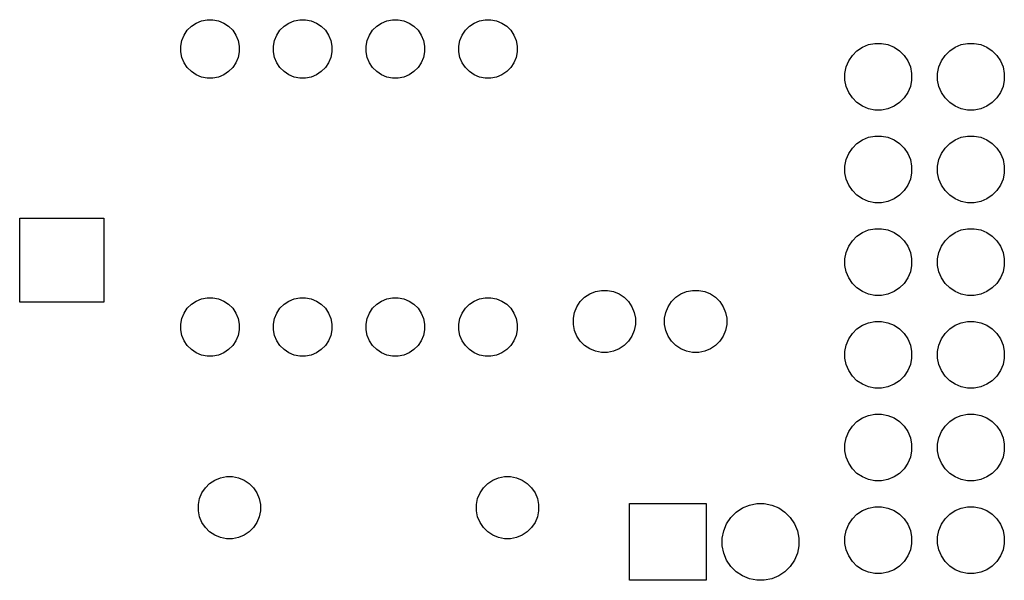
# Model space of a CAD drawing. Extents: x 3.23 to 7.1, y -3.45 to -0.97.
# Tile 8 of 9: x 6.01 to 7.07, y -2.23 to -1.63. Entities that reach past the tile are written whole.
import ezdxf

# ---------------------------------------------------------------- set-up
doc = ezdxf.new("R2010")
doc.units = 0
doc.header["$MEASUREMENT"] = 0
doc.layers.add('BLACK', color=7, linetype='CONTINUOUS')

msp = doc.modelspace()

# ---------------------------------------------------------------- linework, layer by layer
at = {"layer": 'BLACK', "linetype": 'CONTINUOUS'}
for p, q in [((6.18951, -1.6399), (6.1939, -1.63551)), ((6.1939, -1.63551), (6.19907, -1.63206)), ((6.19907, -1.63206), (6.2048, -1.62968)), ((6.2048, -1.62968), (6.21089, -1.62847)), ((6.21089, -1.62847), (6.21711, -1.62847)), ((6.21711, -1.62847), (6.2232, -1.62968)), ((6.2232, -1.62968), (6.22893, -1.63206)), ((6.22893, -1.63206), (6.2341, -1.63551)), ((6.2341, -1.63551), (6.23849, -1.6399)), ((6.28951, -1.6399), (6.2939, -1.63551)), ((6.2939, -1.63551), (6.29907, -1.63206)), ((6.29907, -1.63206), (6.3048, -1.62968)), ((6.3048, -1.62968), (6.31089, -1.62847)), ((6.31089, -1.62847), (6.31711, -1.62847)), ((6.31711, -1.62847), (6.3232, -1.62968)), ((6.3232, -1.62968), (6.32893, -1.63206)), ((6.32893, -1.63206), (6.3341, -1.63551)), ((6.3341, -1.63551), (6.33849, -1.6399)), ((6.38951, -1.6399), (6.3939, -1.63551)), ((6.3939, -1.63551), (6.39907, -1.63206)), ((6.39907, -1.63206), (6.4048, -1.62968)), ((6.4048, -1.62968), (6.41089, -1.62847)), ((6.41089, -1.62847), (6.41711, -1.62847)), ((6.41711, -1.62847), (6.4232, -1.62968)), ((6.4232, -1.62968), (6.42893, -1.63206)), ((6.42893, -1.63206), (6.4341, -1.63551)), ((6.4341, -1.63551), (6.43849, -1.6399)), ((6.48951, -1.6399), (6.4939, -1.63551)), ((6.4939, -1.63551), (6.49907, -1.63206)), ((6.49907, -1.63206), (6.5048, -1.62968)), ((6.5048, -1.62968), (6.51089, -1.62847)), ((6.51089, -1.62847), (6.51711, -1.62847)), ((6.51711, -1.62847), (6.5232, -1.62968)), ((6.5232, -1.62968), (6.52893, -1.63206)), ((6.52893, -1.63206), (6.5341, -1.63551)), ((6.5341, -1.63551), (6.53849, -1.6399)), ((6.18368, -1.6508), (6.18606, -1.64507)), ((6.18606, -1.64507), (6.18951, -1.6399)), ((6.23849, -1.6399), (6.24194, -1.64507)), ((6.24194, -1.64507), (6.24432, -1.6508)), ((6.28368, -1.6508), (6.28606, -1.64507)), ((6.28606, -1.64507), (6.28951, -1.6399)), ((6.33849, -1.6399), (6.34194, -1.64507)), ((6.34194, -1.64507), (6.34432, -1.6508)), ((6.38368, -1.6508), (6.38606, -1.64507)), ((6.38606, -1.64507), (6.38951, -1.6399)), ((6.43849, -1.6399), (6.44194, -1.64507)), ((6.44194, -1.64507), (6.44432, -1.6508)), ((6.48368, -1.6508), (6.48606, -1.64507)), ((6.48606, -1.64507), (6.48951, -1.6399)), ((6.53849, -1.6399), (6.54194, -1.64507)), ((6.54194, -1.64507), (6.54432, -1.6508)), ((6.18247, -1.65689), (6.18368, -1.6508)), ((6.18247, -1.66311), (6.18247, -1.65689)), ((6.24432, -1.6508), (6.24553, -1.65689)), ((6.24553, -1.65689), (6.24553, -1.66311)), ((6.28247, -1.65689), (6.28368, -1.6508)), ((6.28247, -1.66311), (6.28247, -1.65689)), ((6.34432, -1.6508), (6.34553, -1.65689)), ((6.34553, -1.65689), (6.34553, -1.66311)), ((6.38247, -1.65689), (6.38368, -1.6508)), ((6.38247, -1.66311), (6.38247, -1.65689)), ((6.44432, -1.6508), (6.44553, -1.65689)), ((6.44553, -1.65689), (6.44553, -1.66311)), ((6.48247, -1.65689), (6.48368, -1.6508)), ((6.48247, -1.66311), (6.48247, -1.65689)), ((6.54432, -1.6508), (6.54553, -1.65689)), ((6.54553, -1.65689), (6.54553, -1.66311)), ((6.91795, -1.6581), (6.9245, -1.65538)), ((6.9245, -1.65538), (6.93145, -1.654)), ((6.93145, -1.654), (6.93855, -1.654)), ((6.93855, -1.654), (6.9455, -1.65538)), ((6.9455, -1.65538), (6.95205, -1.6581)), ((7.01795, -1.6581), (7.0245, -1.65538)), ((7.0245, -1.65538), (7.03145, -1.654)), ((7.03145, -1.654), (7.03855, -1.654)), ((7.03855, -1.654), (7.0455, -1.65538)), ((7.0455, -1.65538), (7.05205, -1.6581)), ((6.18368, -1.6692), (6.18247, -1.66311)), ((6.24553, -1.66311), (6.24432, -1.6692)), ((6.28368, -1.6692), (6.28247, -1.66311)), ((6.34553, -1.66311), (6.34432, -1.6692)), ((6.38368, -1.6692), (6.38247, -1.66311)), ((6.44553, -1.66311), (6.44432, -1.6692)), ((6.48368, -1.6692), (6.48247, -1.66311)), ((6.54553, -1.66311), (6.54432, -1.6692)), ((6.9031, -1.67295), (6.90704, -1.66705)), ((6.90704, -1.66705), (6.91205, -1.66204)), ((6.91205, -1.66204), (6.91795, -1.6581)), ((6.95205, -1.6581), (6.95795, -1.66204)), ((6.95795, -1.66204), (6.96296, -1.66705)), ((6.96296, -1.66705), (6.9669, -1.67295)), ((7.0031, -1.67295), (7.00704, -1.66705)), ((7.00704, -1.66705), (7.01205, -1.66204)), ((7.01205, -1.66204), (7.01795, -1.6581)), ((7.05205, -1.6581), (7.05795, -1.66204)), ((7.05795, -1.66204), (7.06296, -1.66705)), ((7.06296, -1.66705), (7.0669, -1.67295)), ((6.18606, -1.67493), (6.18368, -1.6692)), ((6.18951, -1.6801), (6.18606, -1.67493)), ((6.24194, -1.67493), (6.23849, -1.6801)), ((6.24432, -1.6692), (6.24194, -1.67493)), ((6.28606, -1.67493), (6.28368, -1.6692)), ((6.28951, -1.6801), (6.28606, -1.67493)), ((6.34194, -1.67493), (6.33849, -1.6801)), ((6.34432, -1.6692), (6.34194, -1.67493)), ((6.38606, -1.67493), (6.38368, -1.6692)), ((6.38951, -1.6801), (6.38606, -1.67493)), ((6.44194, -1.67493), (6.43849, -1.6801)), ((6.44432, -1.6692), (6.44194, -1.67493)), ((6.48606, -1.67493), (6.48368, -1.6692)), ((6.48951, -1.6801), (6.48606, -1.67493)), ((6.54194, -1.67493), (6.53849, -1.6801)), ((6.54432, -1.6692), (6.54194, -1.67493)), ((6.90038, -1.6795), (6.9031, -1.67295)), ((6.9669, -1.67295), (6.96962, -1.6795)), ((7.00038, -1.6795), (7.0031, -1.67295)), ((7.0669, -1.67295), (7.06962, -1.6795)), ((6.1939, -1.68449), (6.18951, -1.6801)), ((6.19907, -1.68794), (6.1939, -1.68449)), ((6.2048, -1.69032), (6.19907, -1.68794)), ((6.22893, -1.68794), (6.2232, -1.69032)), ((6.2341, -1.68449), (6.22893, -1.68794)), ((6.23849, -1.6801), (6.2341, -1.68449)), ((6.2939, -1.68449), (6.28951, -1.6801)), ((6.29907, -1.68794), (6.2939, -1.68449)), ((6.3048, -1.69032), (6.29907, -1.68794)), ((6.32893, -1.68794), (6.3232, -1.69032)), ((6.3341, -1.68449), (6.32893, -1.68794)), ((6.33849, -1.6801), (6.3341, -1.68449)), ((6.3939, -1.68449), (6.38951, -1.6801)), ((6.39907, -1.68794), (6.3939, -1.68449)), ((6.4048, -1.69032), (6.39907, -1.68794)), ((6.42893, -1.68794), (6.4232, -1.69032)), ((6.4341, -1.68449), (6.42893, -1.68794)), ((6.43849, -1.6801), (6.4341, -1.68449)), ((6.4939, -1.68449), (6.48951, -1.6801)), ((6.49907, -1.68794), (6.4939, -1.68449)), ((6.5048, -1.69032), (6.49907, -1.68794)), ((6.52893, -1.68794), (6.5232, -1.69032)), ((6.5341, -1.68449), (6.52893, -1.68794)), ((6.53849, -1.6801), (6.5341, -1.68449)), ((6.899, -1.68645), (6.90038, -1.6795)), ((6.899, -1.69355), (6.899, -1.68645)), ((6.96962, -1.6795), (6.971, -1.68645)), ((6.971, -1.68645), (6.971, -1.69355)), ((6.999, -1.68645), (7.00038, -1.6795)), ((6.999, -1.69355), (6.999, -1.68645)), ((7.06962, -1.6795), (7.071, -1.68645)), ((7.071, -1.68645), (7.071, -1.69355)), ((6.21089, -1.69153), (6.2048, -1.69032)), ((6.21711, -1.69153), (6.21089, -1.69153)), ((6.2232, -1.69032), (6.21711, -1.69153)), ((6.31089, -1.69153), (6.3048, -1.69032)), ((6.31711, -1.69153), (6.31089, -1.69153)), ((6.3232, -1.69032), (6.31711, -1.69153)), ((6.41089, -1.69153), (6.4048, -1.69032)), ((6.41711, -1.69153), (6.41089, -1.69153)), ((6.4232, -1.69032), (6.41711, -1.69153)), ((6.51089, -1.69153), (6.5048, -1.69032)), ((6.51711, -1.69153), (6.51089, -1.69153)), ((6.5232, -1.69032), (6.51711, -1.69153)), ((6.90038, -1.7005), (6.899, -1.69355)), ((6.971, -1.69355), (6.96962, -1.7005)), ((7.00038, -1.7005), (6.999, -1.69355)), ((7.071, -1.69355), (7.06962, -1.7005)), ((6.9031, -1.70705), (6.90038, -1.7005)), ((6.90704, -1.71295), (6.9031, -1.70705)), ((6.9669, -1.70705), (6.96296, -1.71295)), ((6.96962, -1.7005), (6.9669, -1.70705)), ((7.0031, -1.70705), (7.00038, -1.7005)), ((7.00704, -1.71295), (7.0031, -1.70705)), ((7.0669, -1.70705), (7.06296, -1.71295)), ((7.06962, -1.7005), (7.0669, -1.70705)), ((6.91205, -1.71796), (6.90704, -1.71295)), ((6.91795, -1.7219), (6.91205, -1.71796)), ((6.95795, -1.71796), (6.95205, -1.7219)), ((6.96296, -1.71295), (6.95795, -1.71796)), ((7.01205, -1.71796), (7.00704, -1.71295)), ((7.01795, -1.7219), (7.01205, -1.71796)), ((7.05795, -1.71796), (7.05205, -1.7219)), ((7.06296, -1.71295), (7.05795, -1.71796)), ((6.9245, -1.72462), (6.91795, -1.7219)), ((6.93145, -1.726), (6.9245, -1.72462)), ((6.93855, -1.726), (6.93145, -1.726)), ((6.9455, -1.72462), (6.93855, -1.726)), ((6.95205, -1.7219), (6.9455, -1.72462)), ((7.0245, -1.72462), (7.01795, -1.7219)), ((7.03145, -1.726), (7.0245, -1.72462)), ((7.03855, -1.726), (7.03145, -1.726)), ((7.0455, -1.72462), (7.03855, -1.726)), ((7.05205, -1.7219), (7.0455, -1.72462)), ((6.90704, -1.76705), (6.91205, -1.76204)), ((6.91205, -1.76204), (6.91795, -1.7581)), ((6.91795, -1.7581), (6.9245, -1.75538)), ((6.9245, -1.75538), (6.93145, -1.754)), ((6.93145, -1.754), (6.93855, -1.754)), ((6.93855, -1.754), (6.9455, -1.75538)), ((6.9455, -1.75538), (6.95205, -1.7581)), ((6.95205, -1.7581), (6.95795, -1.76204)), ((6.95795, -1.76204), (6.96296, -1.76705)), ((7.00704, -1.76705), (7.01205, -1.76204)), ((7.01205, -1.76204), (7.01795, -1.7581)), ((7.01795, -1.7581), (7.0245, -1.75538)), ((7.0245, -1.75538), (7.03145, -1.754)), ((7.03145, -1.754), (7.03855, -1.754)), ((7.03855, -1.754), (7.0455, -1.75538)), ((7.0455, -1.75538), (7.05205, -1.7581)), ((7.05205, -1.7581), (7.05795, -1.76204)), ((7.05795, -1.76204), (7.06296, -1.76705)), ((6.90038, -1.7795), (6.9031, -1.77295)), ((6.9031, -1.77295), (6.90704, -1.76705)), ((6.96296, -1.76705), (6.9669, -1.77295)), ((6.9669, -1.77295), (6.96962, -1.7795)), ((7.00038, -1.7795), (7.0031, -1.77295)), ((7.0031, -1.77295), (7.00704, -1.76705)), ((7.06296, -1.76705), (7.0669, -1.77295)), ((7.0669, -1.77295), (7.06962, -1.7795)), ((6.899, -1.78645), (6.90038, -1.7795)), ((6.96962, -1.7795), (6.971, -1.78645)), ((6.999, -1.78645), (7.00038, -1.7795)), ((7.06962, -1.7795), (7.071, -1.78645)), ((6.899, -1.79355), (6.899, -1.78645)), ((6.90038, -1.8005), (6.899, -1.79355)), ((6.971, -1.79355), (6.96962, -1.8005)), ((6.971, -1.78645), (6.971, -1.79355)), ((6.999, -1.79355), (6.999, -1.78645)), ((7.00038, -1.8005), (6.999, -1.79355)), ((7.071, -1.79355), (7.06962, -1.8005)), ((7.071, -1.78645), (7.071, -1.79355)), ((6.9031, -1.80705), (6.90038, -1.8005)), ((6.96962, -1.8005), (6.9669, -1.80705)), ((7.0031, -1.80705), (7.00038, -1.8005)), ((7.06962, -1.8005), (7.0669, -1.80705)), ((6.90704, -1.81295), (6.9031, -1.80705)), ((6.91205, -1.81796), (6.90704, -1.81295)), ((6.96296, -1.81295), (6.95795, -1.81796)), ((6.9669, -1.80705), (6.96296, -1.81295)), ((7.00704, -1.81295), (7.0031, -1.80705)), ((7.01205, -1.81796), (7.00704, -1.81295)), ((7.06296, -1.81295), (7.05795, -1.81796)), ((7.0669, -1.80705), (7.06296, -1.81295)), ((6.91795, -1.8219), (6.91205, -1.81796)), ((6.9245, -1.82462), (6.91795, -1.8219)), ((6.93145, -1.826), (6.9245, -1.82462)), ((6.93855, -1.826), (6.93145, -1.826)), ((6.9455, -1.82462), (6.93855, -1.826)), ((6.95205, -1.8219), (6.9455, -1.82462)), ((6.95795, -1.81796), (6.95205, -1.8219)), ((7.01795, -1.8219), (7.01205, -1.81796)), ((7.0245, -1.82462), (7.01795, -1.8219)), ((7.03145, -1.826), (7.0245, -1.82462)), ((7.03855, -1.826), (7.03145, -1.826)), ((7.0455, -1.82462), (7.03855, -1.826)), ((7.05205, -1.8219), (7.0455, -1.82462)), ((7.05795, -1.81796), (7.05205, -1.8219)), ((6.00869, -1.93331), (6.00869, -1.84269)), ((6.00869, -1.84269), (6.09931, -1.84269)), ((6.09931, -1.84269), (6.09931, -1.93331)), ((6.91205, -1.86204), (6.91795, -1.8581)), ((6.91795, -1.8581), (6.9245, -1.85538)), ((6.9245, -1.85538), (6.93145, -1.854)), ((6.93145, -1.854), (6.93855, -1.854)), ((6.93855, -1.854), (6.9455, -1.85538)), ((6.9455, -1.85538), (6.95205, -1.8581)), ((6.95205, -1.8581), (6.95795, -1.86204)), ((7.01205, -1.86204), (7.01795, -1.8581)), ((7.01795, -1.8581), (7.0245, -1.85538)), ((7.0245, -1.85538), (7.03145, -1.854)), ((7.03145, -1.854), (7.03855, -1.854)), ((7.03855, -1.854), (7.0455, -1.85538)), ((7.0455, -1.85538), (7.05205, -1.8581)), ((7.05205, -1.8581), (7.05795, -1.86204)), ((6.9031, -1.87295), (6.90704, -1.86705)), ((6.90704, -1.86705), (6.91205, -1.86204)), ((6.95795, -1.86204), (6.96296, -1.86705)), ((6.96296, -1.86705), (6.9669, -1.87295)), ((7.0031, -1.87295), (7.00704, -1.86705)), ((7.00704, -1.86705), (7.01205, -1.86204)), ((7.05795, -1.86204), (7.06296, -1.86705)), ((7.06296, -1.86705), (7.0669, -1.87295)), ((6.899, -1.88645), (6.90038, -1.8795)), ((6.90038, -1.8795), (6.9031, -1.87295)), ((6.9669, -1.87295), (6.96962, -1.8795)), ((6.96962, -1.8795), (6.971, -1.88645)), ((6.999, -1.88645), (7.00038, -1.8795)), ((7.00038, -1.8795), (7.0031, -1.87295)), ((7.0669, -1.87295), (7.06962, -1.8795)), ((7.06962, -1.8795), (7.071, -1.88645)), ((6.899, -1.89355), (6.899, -1.88645)), ((6.971, -1.88645), (6.971, -1.89355)), ((6.999, -1.89355), (6.999, -1.88645)), ((7.071, -1.88645), (7.071, -1.89355)), ((6.90038, -1.9005), (6.899, -1.89355)), ((6.9031, -1.90705), (6.90038, -1.9005)), ((6.96962, -1.9005), (6.9669, -1.90705)), ((6.971, -1.89355), (6.96962, -1.9005)), ((7.00038, -1.9005), (6.999, -1.89355)), ((7.0031, -1.90705), (7.00038, -1.9005)), ((7.06962, -1.9005), (7.0669, -1.90705)), ((7.071, -1.89355), (7.06962, -1.9005)), ((6.90704, -1.91295), (6.9031, -1.90705)), ((6.9669, -1.90705), (6.96296, -1.91295)), ((7.00704, -1.91295), (7.0031, -1.90705)), ((7.0669, -1.90705), (7.06296, -1.91295)), ((6.62371, -1.92432), (6.6298, -1.92179)), ((6.6298, -1.92179), (6.63628, -1.9205)), ((6.63628, -1.9205), (6.64287, -1.9205)), ((6.64287, -1.9205), (6.64935, -1.92179)), ((6.64935, -1.92179), (6.65544, -1.92432)), ((6.72213, -1.92432), (6.72823, -1.92179)), ((6.72823, -1.92179), (6.7347, -1.9205)), ((6.7347, -1.9205), (6.7413, -1.9205)), ((6.7413, -1.9205), (6.74777, -1.92179)), ((6.74777, -1.92179), (6.75387, -1.92432)), ((6.91205, -1.91796), (6.90704, -1.91295)), ((6.91795, -1.9219), (6.91205, -1.91796)), ((6.9245, -1.92462), (6.91795, -1.9219)), ((6.95205, -1.9219), (6.9455, -1.92462)), ((6.95795, -1.91796), (6.95205, -1.9219)), ((6.96296, -1.91295), (6.95795, -1.91796)), ((7.01205, -1.91796), (7.00704, -1.91295)), ((7.01795, -1.9219), (7.01205, -1.91796)), ((7.0245, -1.92462), (7.01795, -1.9219)), ((7.05205, -1.9219), (7.0455, -1.92462)), ((7.05795, -1.91796), (7.05205, -1.9219)), ((7.06296, -1.91295), (7.05795, -1.91796)), ((6.09931, -1.93331), (6.00869, -1.93331)), ((6.1939, -1.93551), (6.19907, -1.93206)), ((6.19907, -1.93206), (6.2048, -1.92968)), ((6.2048, -1.92968), (6.21089, -1.92847)), ((6.21089, -1.92847), (6.21711, -1.92847)), ((6.21711, -1.92847), (6.2232, -1.92968)), ((6.2232, -1.92968), (6.22893, -1.93206)), ((6.22893, -1.93206), (6.2341, -1.93551)), ((6.2939, -1.93551), (6.29907, -1.93206)), ((6.29907, -1.93206), (6.3048, -1.92968)), ((6.3048, -1.92968), (6.31089, -1.92847)), ((6.31089, -1.92847), (6.31711, -1.92847)), ((6.31711, -1.92847), (6.3232, -1.92968)), ((6.3232, -1.92968), (6.32893, -1.93206)), ((6.32893, -1.93206), (6.3341, -1.93551)), ((6.3939, -1.93551), (6.39907, -1.93206)), ((6.39907, -1.93206), (6.4048, -1.92968)), ((6.4048, -1.92968), (6.41089, -1.92847)), ((6.41089, -1.92847), (6.41711, -1.92847)), ((6.41711, -1.92847), (6.4232, -1.92968)), ((6.4232, -1.92968), (6.42893, -1.93206)), ((6.42893, -1.93206), (6.4341, -1.93551)), ((6.4939, -1.93551), (6.49907, -1.93206)), ((6.49907, -1.93206), (6.5048, -1.92968)), ((6.5048, -1.92968), (6.51089, -1.92847)), ((6.51089, -1.92847), (6.51711, -1.92847)), ((6.51711, -1.92847), (6.5232, -1.92968)), ((6.5232, -1.92968), (6.52893, -1.93206)), ((6.52893, -1.93206), (6.5341, -1.93551)), ((6.60989, -1.93813), (6.61356, -1.93265)), ((6.61356, -1.93265), (6.61822, -1.92798)), ((6.61822, -1.92798), (6.62371, -1.92432)), ((6.65544, -1.92432), (6.66093, -1.92798)), ((6.66093, -1.92798), (6.66559, -1.93265)), ((6.66559, -1.93265), (6.66926, -1.93813)), ((6.70832, -1.93813), (6.71198, -1.93265)), ((6.71198, -1.93265), (6.71665, -1.92798)), ((6.71665, -1.92798), (6.72213, -1.92432)), ((6.75387, -1.92432), (6.75935, -1.92798)), ((6.75935, -1.92798), (6.76402, -1.93265)), ((6.76402, -1.93265), (6.76768, -1.93813)), ((6.93145, -1.926), (6.9245, -1.92462)), ((6.93855, -1.926), (6.93145, -1.926)), ((6.9455, -1.92462), (6.93855, -1.926)), ((7.03145, -1.926), (7.0245, -1.92462)), ((7.03855, -1.926), (7.03145, -1.926)), ((7.0455, -1.92462), (7.03855, -1.926)), ((6.18606, -1.94507), (6.18951, -1.9399)), ((6.18951, -1.9399), (6.1939, -1.93551)), ((6.2341, -1.93551), (6.23849, -1.9399)), ((6.23849, -1.9399), (6.24194, -1.94507)), ((6.28606, -1.94507), (6.28951, -1.9399)), ((6.28951, -1.9399), (6.2939, -1.93551)), ((6.3341, -1.93551), (6.33849, -1.9399)), ((6.33849, -1.9399), (6.34194, -1.94507)), ((6.38606, -1.94507), (6.38951, -1.9399)), ((6.38951, -1.9399), (6.3939, -1.93551)), ((6.4341, -1.93551), (6.43849, -1.9399)), ((6.43849, -1.9399), (6.44194, -1.94507)), ((6.48606, -1.94507), (6.48951, -1.9399)), ((6.48951, -1.9399), (6.4939, -1.93551)), ((6.5341, -1.93551), (6.53849, -1.9399)), ((6.53849, -1.9399), (6.54194, -1.94507)), ((6.60737, -1.94423), (6.60989, -1.93813)), ((6.66926, -1.93813), (6.67178, -1.94423)), ((6.70579, -1.94423), (6.70832, -1.93813)), ((6.76768, -1.93813), (6.77021, -1.94423)), ((6.18247, -1.95689), (6.18368, -1.9508)), ((6.18368, -1.9508), (6.18606, -1.94507)), ((6.24194, -1.94507), (6.24432, -1.9508)), ((6.24432, -1.9508), (6.24553, -1.95689)), ((6.28247, -1.95689), (6.28368, -1.9508)), ((6.28368, -1.9508), (6.28606, -1.94507)), ((6.34194, -1.94507), (6.34432, -1.9508)), ((6.34432, -1.9508), (6.34553, -1.95689)), ((6.38247, -1.95689), (6.38368, -1.9508)), ((6.38368, -1.9508), (6.38606, -1.94507)), ((6.44194, -1.94507), (6.44432, -1.9508)), ((6.44432, -1.9508), (6.44553, -1.95689)), ((6.48247, -1.95689), (6.48368, -1.9508)), ((6.48368, -1.9508), (6.48606, -1.94507)), ((6.54194, -1.94507), (6.54432, -1.9508)), ((6.54432, -1.9508), (6.54553, -1.95689)), ((6.60608, -1.9507), (6.60737, -1.94423)), ((6.60608, -1.9573), (6.60608, -1.9507)), ((6.67178, -1.94423), (6.67307, -1.9507)), ((6.67307, -1.9507), (6.67307, -1.9573)), ((6.7045, -1.9507), (6.70579, -1.94423)), ((6.7045, -1.9573), (6.7045, -1.9507)), ((6.77021, -1.94423), (6.7715, -1.9507)), ((6.7715, -1.9507), (6.7715, -1.9573)), ((6.9245, -1.95538), (6.93145, -1.954)), ((6.93145, -1.954), (6.93855, -1.954)), ((6.93855, -1.954), (6.9455, -1.95538)), ((7.0245, -1.95538), (7.03145, -1.954)), ((7.03145, -1.954), (7.03855, -1.954)), ((7.03855, -1.954), (7.0455, -1.95538)), ((6.18247, -1.96311), (6.18247, -1.95689)), ((6.18368, -1.9692), (6.18247, -1.96311)), ((6.24553, -1.96311), (6.24432, -1.9692)), ((6.24553, -1.95689), (6.24553, -1.96311)), ((6.28247, -1.96311), (6.28247, -1.95689)), ((6.28368, -1.9692), (6.28247, -1.96311)), ((6.34553, -1.96311), (6.34432, -1.9692)), ((6.34553, -1.95689), (6.34553, -1.96311)), ((6.38247, -1.96311), (6.38247, -1.95689)), ((6.38368, -1.9692), (6.38247, -1.96311)), ((6.44553, -1.96311), (6.44432, -1.9692)), ((6.44553, -1.95689), (6.44553, -1.96311)), ((6.48247, -1.96311), (6.48247, -1.95689)), ((6.48368, -1.9692), (6.48247, -1.96311)), ((6.54553, -1.96311), (6.54432, -1.9692)), ((6.54553, -1.95689), (6.54553, -1.96311)), ((6.60737, -1.96377), (6.60608, -1.9573)), ((6.60989, -1.96987), (6.60737, -1.96377)), ((6.67178, -1.96377), (6.66926, -1.96987)), ((6.67307, -1.9573), (6.67178, -1.96377)), ((6.70579, -1.96377), (6.7045, -1.9573)), ((6.70832, -1.96987), (6.70579, -1.96377)), ((6.77021, -1.96377), (6.76768, -1.96987)), ((6.7715, -1.9573), (6.77021, -1.96377)), ((6.90704, -1.96705), (6.91205, -1.96204)), ((6.91205, -1.96204), (6.91795, -1.9581)), ((6.91795, -1.9581), (6.9245, -1.95538)), ((6.9455, -1.95538), (6.95205, -1.9581)), ((6.95205, -1.9581), (6.95795, -1.96204)), ((6.95795, -1.96204), (6.96296, -1.96705)), ((7.00704, -1.96705), (7.01205, -1.96204)), ((7.01205, -1.96204), (7.01795, -1.9581)), ((7.01795, -1.9581), (7.0245, -1.95538)), ((7.0455, -1.95538), (7.05205, -1.9581)), ((7.05205, -1.9581), (7.05795, -1.96204)), ((7.05795, -1.96204), (7.06296, -1.96705)), ((6.18606, -1.97493), (6.18368, -1.9692)), ((6.18951, -1.9801), (6.18606, -1.97493)), ((6.24194, -1.97493), (6.23849, -1.9801)), ((6.24432, -1.9692), (6.24194, -1.97493)), ((6.28606, -1.97493), (6.28368, -1.9692)), ((6.28951, -1.9801), (6.28606, -1.97493)), ((6.34194, -1.97493), (6.33849, -1.9801)), ((6.34432, -1.9692), (6.34194, -1.97493)), ((6.38606, -1.97493), (6.38368, -1.9692)), ((6.38951, -1.9801), (6.38606, -1.97493)), ((6.44194, -1.97493), (6.43849, -1.9801)), ((6.44432, -1.9692), (6.44194, -1.97493)), ((6.48606, -1.97493), (6.48368, -1.9692)), ((6.48951, -1.9801), (6.48606, -1.97493)), ((6.54194, -1.97493), (6.53849, -1.9801)), ((6.54432, -1.9692), (6.54194, -1.97493)), ((6.61356, -1.97535), (6.60989, -1.96987)), ((6.61822, -1.98002), (6.61356, -1.97535)), ((6.66559, -1.97535), (6.66093, -1.98002)), ((6.66926, -1.96987), (6.66559, -1.97535)), ((6.71198, -1.97535), (6.70832, -1.96987)), ((6.71665, -1.98002), (6.71198, -1.97535)), ((6.76402, -1.97535), (6.75935, -1.98002)), ((6.76768, -1.96987), (6.76402, -1.97535)), ((6.90038, -1.9795), (6.9031, -1.97295)), ((6.9031, -1.97295), (6.90704, -1.96705)), ((6.96296, -1.96705), (6.9669, -1.97295)), ((6.9669, -1.97295), (6.96962, -1.9795)), ((7.00038, -1.9795), (7.0031, -1.97295)), ((7.0031, -1.97295), (7.00704, -1.96705)), ((7.06296, -1.96705), (7.0669, -1.97295)), ((7.0669, -1.97295), (7.06962, -1.9795)), ((6.1939, -1.98449), (6.18951, -1.9801)), ((6.19907, -1.98794), (6.1939, -1.98449)), ((6.2341, -1.98449), (6.22893, -1.98794)), ((6.23849, -1.9801), (6.2341, -1.98449)), ((6.2939, -1.98449), (6.28951, -1.9801)), ((6.29907, -1.98794), (6.2939, -1.98449)), ((6.3341, -1.98449), (6.32893, -1.98794)), ((6.33849, -1.9801), (6.3341, -1.98449)), ((6.3939, -1.98449), (6.38951, -1.9801)), ((6.39907, -1.98794), (6.3939, -1.98449)), ((6.4341, -1.98449), (6.42893, -1.98794)), ((6.43849, -1.9801), (6.4341, -1.98449)), ((6.4939, -1.98449), (6.48951, -1.9801)), ((6.49907, -1.98794), (6.4939, -1.98449)), ((6.5341, -1.98449), (6.52893, -1.98794)), ((6.53849, -1.9801), (6.5341, -1.98449)), ((6.62371, -1.98368), (6.61822, -1.98002)), ((6.6298, -1.98621), (6.62371, -1.98368)), ((6.63628, -1.9875), (6.6298, -1.98621)), ((6.64935, -1.98621), (6.64287, -1.9875)), ((6.65544, -1.98368), (6.64935, -1.98621)), ((6.66093, -1.98002), (6.65544, -1.98368)), ((6.72213, -1.98368), (6.71665, -1.98002)), ((6.72823, -1.98621), (6.72213, -1.98368)), ((6.7347, -1.9875), (6.72823, -1.98621)), ((6.74777, -1.98621), (6.7413, -1.9875)), ((6.75387, -1.98368), (6.74777, -1.98621)), ((6.75935, -1.98002), (6.75387, -1.98368)), ((6.899, -1.98645), (6.90038, -1.9795)), ((6.899, -1.99355), (6.899, -1.98645)), ((6.96962, -1.9795), (6.971, -1.98645)), ((6.971, -1.98645), (6.971, -1.99355)), ((6.999, -1.98645), (7.00038, -1.9795)), ((6.999, -1.99355), (6.999, -1.98645)), ((7.06962, -1.9795), (7.071, -1.98645)), ((7.071, -1.98645), (7.071, -1.99355)), ((6.2048, -1.99032), (6.19907, -1.98794)), ((6.21089, -1.99153), (6.2048, -1.99032)), ((6.21711, -1.99153), (6.21089, -1.99153)), ((6.2232, -1.99032), (6.21711, -1.99153)), ((6.22893, -1.98794), (6.2232, -1.99032)), ((6.3048, -1.99032), (6.29907, -1.98794)), ((6.31089, -1.99153), (6.3048, -1.99032)), ((6.31711, -1.99153), (6.31089, -1.99153)), ((6.3232, -1.99032), (6.31711, -1.99153)), ((6.32893, -1.98794), (6.3232, -1.99032)), ((6.4048, -1.99032), (6.39907, -1.98794)), ((6.41089, -1.99153), (6.4048, -1.99032)), ((6.41711, -1.99153), (6.41089, -1.99153)), ((6.4232, -1.99032), (6.41711, -1.99153)), ((6.42893, -1.98794), (6.4232, -1.99032)), ((6.5048, -1.99032), (6.49907, -1.98794)), ((6.51089, -1.99153), (6.5048, -1.99032)), ((6.51711, -1.99153), (6.51089, -1.99153)), ((6.5232, -1.99032), (6.51711, -1.99153)), ((6.52893, -1.98794), (6.5232, -1.99032)), ((6.64287, -1.9875), (6.63628, -1.9875)), ((6.7413, -1.9875), (6.7347, -1.9875)), ((6.90038, -2.0005), (6.899, -1.99355)), ((6.971, -1.99355), (6.96962, -2.0005)), ((7.00038, -2.0005), (6.999, -1.99355)), ((7.071, -1.99355), (7.06962, -2.0005)), ((6.9031, -2.00705), (6.90038, -2.0005)), ((6.90704, -2.01295), (6.9031, -2.00705)), ((6.9669, -2.00705), (6.96296, -2.01295)), ((6.96962, -2.0005), (6.9669, -2.00705)), ((7.0031, -2.00705), (7.00038, -2.0005)), ((7.00704, -2.01295), (7.0031, -2.00705)), ((7.0669, -2.00705), (7.06296, -2.01295)), ((7.06962, -2.0005), (7.0669, -2.00705)), ((6.91205, -2.01796), (6.90704, -2.01295)), ((6.91795, -2.0219), (6.91205, -2.01796)), ((6.95795, -2.01796), (6.95205, -2.0219)), ((6.96296, -2.01295), (6.95795, -2.01796)), ((7.01205, -2.01796), (7.00704, -2.01295)), ((7.01795, -2.0219), (7.01205, -2.01796)), ((7.05795, -2.01796), (7.05205, -2.0219)), ((7.06296, -2.01295), (7.05795, -2.01796)), ((6.9245, -2.02462), (6.91795, -2.0219)), ((6.93145, -2.026), (6.9245, -2.02462)), ((6.93855, -2.026), (6.93145, -2.026)), ((6.9455, -2.02462), (6.93855, -2.026)), ((6.95205, -2.0219), (6.9455, -2.02462)), ((7.0245, -2.02462), (7.01795, -2.0219)), ((7.03145, -2.026), (7.0245, -2.02462)), ((7.03855, -2.026), (7.03145, -2.026)), ((7.0455, -2.02462), (7.03855, -2.026)), ((7.05205, -2.0219), (7.0455, -2.02462)), ((6.91205, -2.06204), (6.91795, -2.0581)), ((6.91795, -2.0581), (6.9245, -2.05538)), ((6.9245, -2.05538), (6.93145, -2.054)), ((6.93145, -2.054), (6.93855, -2.054)), ((6.93855, -2.054), (6.9455, -2.05538)), ((6.9455, -2.05538), (6.95205, -2.0581)), ((6.95205, -2.0581), (6.95795, -2.06204)), ((7.01205, -2.06204), (7.01795, -2.0581)), ((7.01795, -2.0581), (7.0245, -2.05538)), ((7.0245, -2.05538), (7.03145, -2.054)), ((7.03145, -2.054), (7.03855, -2.054)), ((7.03855, -2.054), (7.0455, -2.05538)), ((7.0455, -2.05538), (7.05205, -2.0581)), ((7.05205, -2.0581), (7.05795, -2.06204)), ((6.9031, -2.07295), (6.90704, -2.06705)), ((6.90704, -2.06705), (6.91205, -2.06204)), ((6.95795, -2.06204), (6.96296, -2.06705)), ((6.96296, -2.06705), (6.9669, -2.07295)), ((7.0031, -2.07295), (7.00704, -2.06705)), ((7.00704, -2.06705), (7.01205, -2.06204)), ((7.05795, -2.06204), (7.06296, -2.06705)), ((7.06296, -2.06705), (7.0669, -2.07295)), ((6.899, -2.08645), (6.90038, -2.0795)), ((6.90038, -2.0795), (6.9031, -2.07295)), ((6.9669, -2.07295), (6.96962, -2.0795)), ((6.96962, -2.0795), (6.971, -2.08645)), ((6.999, -2.08645), (7.00038, -2.0795)), ((7.00038, -2.0795), (7.0031, -2.07295)), ((7.0669, -2.07295), (7.06962, -2.0795)), ((7.06962, -2.0795), (7.071, -2.08645)), ((6.899, -2.09355), (6.899, -2.08645)), ((6.971, -2.08645), (6.971, -2.09355)), ((6.999, -2.09355), (6.999, -2.08645)), ((7.071, -2.08645), (7.071, -2.09355)), ((6.90038, -2.1005), (6.899, -2.09355)), ((6.9031, -2.10705), (6.90038, -2.1005)), ((6.96962, -2.1005), (6.9669, -2.10705)), ((6.971, -2.09355), (6.96962, -2.1005)), ((7.00038, -2.1005), (6.999, -2.09355)), ((7.0031, -2.10705), (7.00038, -2.1005)), ((7.06962, -2.1005), (7.0669, -2.10705)), ((7.071, -2.09355), (7.06962, -2.1005)), ((6.90704, -2.11295), (6.9031, -2.10705)), ((6.91205, -2.11796), (6.90704, -2.11295)), ((6.96296, -2.11295), (6.95795, -2.11796)), ((6.9669, -2.10705), (6.96296, -2.11295)), ((7.00704, -2.11295), (7.0031, -2.10705)), ((7.01205, -2.11796), (7.00704, -2.11295)), ((7.06296, -2.11295), (7.05795, -2.11796)), ((7.0669, -2.10705), (7.06296, -2.11295)), ((6.21913, -2.12532), (6.22523, -2.12279)), ((6.22523, -2.12279), (6.2317, -2.1215)), ((6.2317, -2.1215), (6.2383, -2.1215)), ((6.2383, -2.1215), (6.24477, -2.12279)), ((6.24477, -2.12279), (6.25087, -2.12532)), ((6.51913, -2.12532), (6.52523, -2.12279)), ((6.52523, -2.12279), (6.5317, -2.1215)), ((6.5317, -2.1215), (6.5383, -2.1215)), ((6.5383, -2.1215), (6.54477, -2.12279)), ((6.54477, -2.12279), (6.55087, -2.12532)), ((6.91795, -2.1219), (6.91205, -2.11796)), ((6.9245, -2.12462), (6.91795, -2.1219)), ((6.93145, -2.126), (6.9245, -2.12462)), ((6.9455, -2.12462), (6.93855, -2.126)), ((6.95205, -2.1219), (6.9455, -2.12462)), ((6.95795, -2.11796), (6.95205, -2.1219)), ((7.01795, -2.1219), (7.01205, -2.11796)), ((7.0245, -2.12462), (7.01795, -2.1219)), ((7.03145, -2.126), (7.0245, -2.12462)), ((7.0455, -2.12462), (7.03855, -2.126)), ((7.05205, -2.1219), (7.0455, -2.12462)), ((7.05795, -2.11796), (7.05205, -2.1219)), ((6.20532, -2.13913), (6.20898, -2.13365)), ((6.20898, -2.13365), (6.21365, -2.12898)), ((6.21365, -2.12898), (6.21913, -2.12532)), ((6.25087, -2.12532), (6.25635, -2.12898)), ((6.25635, -2.12898), (6.26102, -2.13365)), ((6.26102, -2.13365), (6.26468, -2.13913)), ((6.50532, -2.13913), (6.50898, -2.13365)), ((6.50898, -2.13365), (6.51365, -2.12898)), ((6.51365, -2.12898), (6.51913, -2.12532)), ((6.55087, -2.12532), (6.55635, -2.12898)), ((6.55635, -2.12898), (6.56102, -2.13365)), ((6.56102, -2.13365), (6.56468, -2.13913)), ((6.93855, -2.126), (6.93145, -2.126)), ((7.03855, -2.126), (7.03145, -2.126)), ((6.2015, -2.1517), (6.20279, -2.14523)), ((6.20279, -2.14523), (6.20532, -2.13913)), ((6.26468, -2.13913), (6.26721, -2.14523)), ((6.26721, -2.14523), (6.2685, -2.1517)), ((6.5015, -2.1517), (6.50279, -2.14523)), ((6.50279, -2.14523), (6.50532, -2.13913)), ((6.56468, -2.13913), (6.56721, -2.14523)), ((6.56721, -2.14523), (6.5685, -2.1517)), ((6.2015, -2.1583), (6.2015, -2.1517)), ((6.2685, -2.1517), (6.2685, -2.1583)), ((6.5015, -2.1583), (6.5015, -2.1517)), ((6.5685, -2.1517), (6.5685, -2.1583)), ((6.66663, -2.23337), (6.66663, -2.15063)), ((6.66663, -2.15063), (6.74937, -2.15063)), ((6.74937, -2.15063), (6.74937, -2.23337)), ((6.78163, -2.15987), (6.7884, -2.15534)), ((6.7884, -2.15534), (6.79593, -2.15222)), ((6.79593, -2.15222), (6.80393, -2.15063)), ((6.80393, -2.15063), (6.81207, -2.15063)), ((6.81207, -2.15063), (6.82007, -2.15222)), ((6.82007, -2.15222), (6.8276, -2.15534)), ((6.8276, -2.15534), (6.83437, -2.15987)), ((6.91795, -2.1581), (6.9245, -2.15538)), ((6.9245, -2.15538), (6.93145, -2.154)), ((6.93145, -2.154), (6.93855, -2.154)), ((6.93855, -2.154), (6.9455, -2.15538)), ((6.9455, -2.15538), (6.95205, -2.1581)), ((7.01795, -2.1581), (7.0245, -2.15538)), ((7.0245, -2.15538), (7.03145, -2.154)), ((7.03145, -2.154), (7.03855, -2.154)), ((7.03855, -2.154), (7.0455, -2.15538)), ((7.0455, -2.15538), (7.05205, -2.1581)), ((6.20279, -2.16477), (6.2015, -2.1583)), ((6.20532, -2.17087), (6.20279, -2.16477)), ((6.26721, -2.16477), (6.26468, -2.17087)), ((6.2685, -2.1583), (6.26721, -2.16477)), ((6.50279, -2.16477), (6.5015, -2.1583)), ((6.50532, -2.17087), (6.50279, -2.16477)), ((6.56721, -2.16477), (6.56468, -2.17087)), ((6.5685, -2.1583), (6.56721, -2.16477)), ((6.77134, -2.1724), (6.77587, -2.16563)), ((6.77587, -2.16563), (6.78163, -2.15987)), ((6.83437, -2.15987), (6.84013, -2.16563)), ((6.84013, -2.16563), (6.84466, -2.1724)), ((6.9031, -2.17295), (6.90704, -2.16705)), ((6.90704, -2.16705), (6.91205, -2.16204)), ((6.91205, -2.16204), (6.91795, -2.1581)), ((6.95205, -2.1581), (6.95795, -2.16204)), ((6.95795, -2.16204), (6.96296, -2.16705)), ((6.96296, -2.16705), (6.9669, -2.17295)), ((7.0031, -2.17295), (7.00704, -2.16705)), ((7.00704, -2.16705), (7.01205, -2.16204)), ((7.01205, -2.16204), (7.01795, -2.1581)), ((7.05205, -2.1581), (7.05795, -2.16204)), ((7.05795, -2.16204), (7.06296, -2.16705)), ((7.06296, -2.16705), (7.0669, -2.17295)), ((6.20898, -2.17635), (6.20532, -2.17087)), ((6.21365, -2.18102), (6.20898, -2.17635)), ((6.26102, -2.17635), (6.25635, -2.18102)), ((6.26468, -2.17087), (6.26102, -2.17635)), ((6.50898, -2.17635), (6.50532, -2.17087)), ((6.51365, -2.18102), (6.50898, -2.17635)), ((6.56102, -2.17635), (6.55635, -2.18102)), ((6.56468, -2.17087), (6.56102, -2.17635)), ((6.76822, -2.17993), (6.77134, -2.1724)), ((6.84466, -2.1724), (6.84778, -2.17993)), ((6.90038, -2.1795), (6.9031, -2.17295)), ((6.9669, -2.17295), (6.96962, -2.1795)), ((7.00038, -2.1795), (7.0031, -2.17295)), ((7.0669, -2.17295), (7.06962, -2.1795)), ((6.21913, -2.18468), (6.21365, -2.18102)), ((6.22523, -2.18721), (6.21913, -2.18468)), ((6.2317, -2.1885), (6.22523, -2.18721)), ((6.24477, -2.18721), (6.2383, -2.1885)), ((6.25087, -2.18468), (6.24477, -2.18721)), ((6.25635, -2.18102), (6.25087, -2.18468)), ((6.51913, -2.18468), (6.51365, -2.18102)), ((6.52523, -2.18721), (6.51913, -2.18468)), ((6.5317, -2.1885), (6.52523, -2.18721)), ((6.54477, -2.18721), (6.5383, -2.1885)), ((6.55087, -2.18468), (6.54477, -2.18721)), ((6.55635, -2.18102), (6.55087, -2.18468)), ((6.76663, -2.18793), (6.76822, -2.17993)), ((6.76663, -2.19607), (6.76663, -2.18793)), ((6.84778, -2.17993), (6.84937, -2.18793)), ((6.84937, -2.18793), (6.84937, -2.19607)), ((6.899, -2.18645), (6.90038, -2.1795)), ((6.899, -2.19355), (6.899, -2.18645)), ((6.96962, -2.1795), (6.971, -2.18645)), ((6.971, -2.18645), (6.971, -2.19355)), ((6.999, -2.18645), (7.00038, -2.1795)), ((6.999, -2.19355), (6.999, -2.18645)), ((7.06962, -2.1795), (7.071, -2.18645)), ((7.071, -2.18645), (7.071, -2.19355)), ((6.2383, -2.1885), (6.2317, -2.1885)), ((6.5383, -2.1885), (6.5317, -2.1885)), ((6.76822, -2.20407), (6.76663, -2.19607)), ((6.84937, -2.19607), (6.84778, -2.20407)), ((6.90038, -2.2005), (6.899, -2.19355)), ((6.971, -2.19355), (6.96962, -2.2005)), ((7.00038, -2.2005), (6.999, -2.19355)), ((7.071, -2.19355), (7.06962, -2.2005)), ((6.77134, -2.2116), (6.76822, -2.20407)), ((6.84778, -2.20407), (6.84466, -2.2116)), ((6.9031, -2.20705), (6.90038, -2.2005)), ((6.90704, -2.21295), (6.9031, -2.20705)), ((6.9669, -2.20705), (6.96296, -2.21295)), ((6.96962, -2.2005), (6.9669, -2.20705)), ((7.0031, -2.20705), (7.00038, -2.2005)), ((7.00704, -2.21295), (7.0031, -2.20705)), ((7.0669, -2.20705), (7.06296, -2.21295)), ((7.06962, -2.2005), (7.0669, -2.20705)), ((6.77587, -2.21837), (6.77134, -2.2116)), ((6.78163, -2.22413), (6.77587, -2.21837)), ((6.84013, -2.21837), (6.83437, -2.22413)), ((6.84466, -2.2116), (6.84013, -2.21837)), ((6.91205, -2.21796), (6.90704, -2.21295)), ((6.91795, -2.2219), (6.91205, -2.21796)), ((6.95795, -2.21796), (6.95205, -2.2219)), ((6.96296, -2.21295), (6.95795, -2.21796)), ((7.01205, -2.21796), (7.00704, -2.21295)), ((7.01795, -2.2219), (7.01205, -2.21796)), ((7.05795, -2.21796), (7.05205, -2.2219)), ((7.06296, -2.21295), (7.05795, -2.21796)), ((6.7884, -2.22866), (6.78163, -2.22413)), ((6.79593, -2.23178), (6.7884, -2.22866)), ((6.8276, -2.22866), (6.82007, -2.23178)), ((6.83437, -2.22413), (6.8276, -2.22866)), ((6.9245, -2.22462), (6.91795, -2.2219)), ((6.93145, -2.226), (6.9245, -2.22462)), ((6.93855, -2.226), (6.93145, -2.226)), ((6.9455, -2.22462), (6.93855, -2.226)), ((6.95205, -2.2219), (6.9455, -2.22462)), ((7.0245, -2.22462), (7.01795, -2.2219)), ((7.03145, -2.226), (7.0245, -2.22462)), ((7.03855, -2.226), (7.03145, -2.226)), ((7.0455, -2.22462), (7.03855, -2.226)), ((7.05205, -2.2219), (7.0455, -2.22462)), ((6.74937, -2.23337), (6.66663, -2.23337)), ((6.80393, -2.23337), (6.79593, -2.23178)), ((6.81207, -2.23337), (6.80393, -2.23337)), ((6.82007, -2.23178), (6.81207, -2.23337))]:
    msp.add_line(p, q, dxfattribs=at)

doc.saveas('drawing.dxf')
